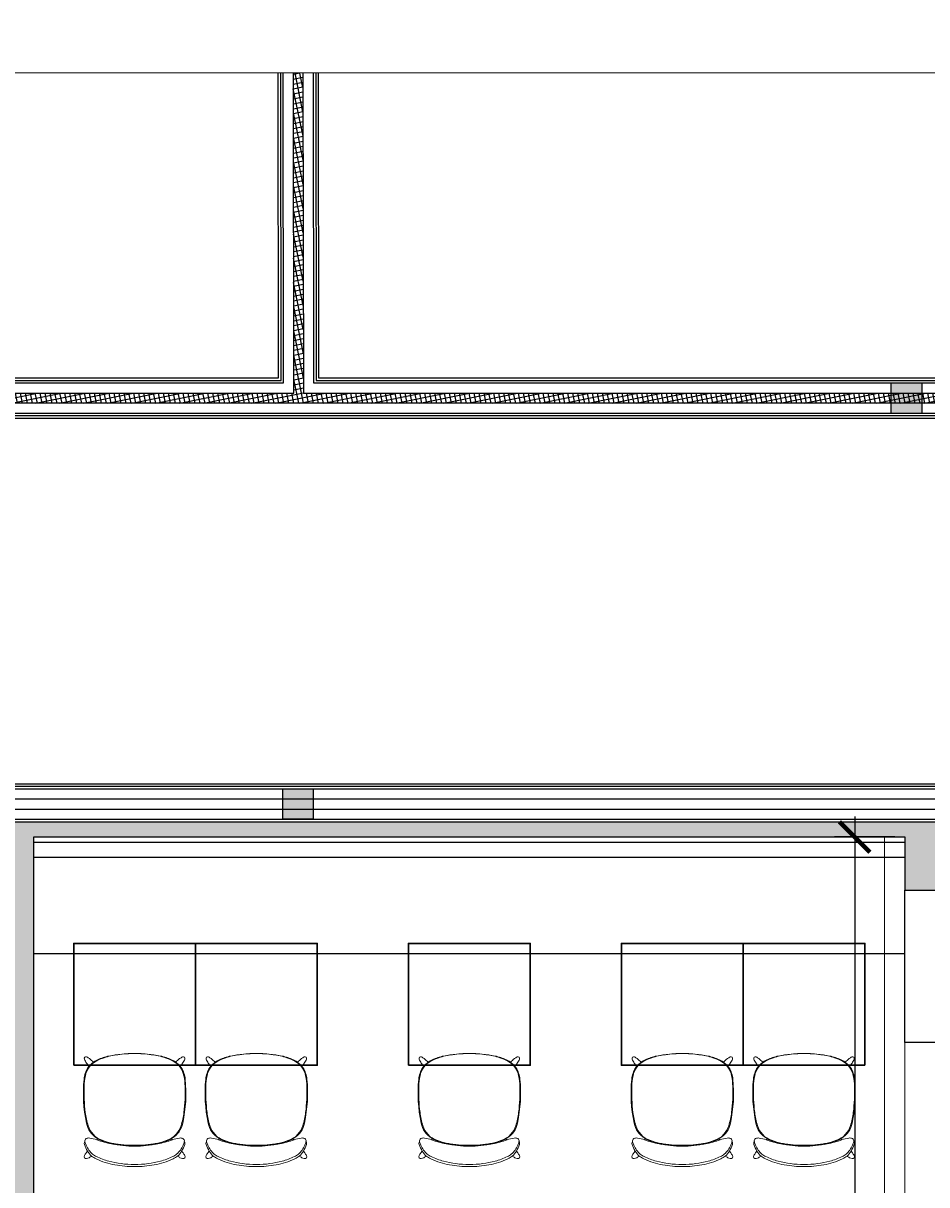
# Model space of a CAD drawing. Header units: inches. Extents: x 1703 to 137267, y -37098 to 14102.
# Tile 4 of 139: x 9622 to 14076, y 6657 to 12382. Entities that reach past the tile are written whole.
import ezdxf

# ---------------------------------------------------------------- set-up
doc = ezdxf.new("R2010")
doc.units = ezdxf.units.IN
doc.header["$MEASUREMENT"] = 0
doc.linetypes.add('LEVEL-F-OVERALL LAYOUT$0$Hidden 2mm', pattern=[3, 2, -1])
for name, color, linetype in [('A-ANNO-DIMS-30', 7, 'Continuous'), ('AG-PEOPLE', 8, 'Continuous'), ('elevation line', 1, 'Continuous'), ('EQUIPMENT', 1, 'Continuous'), ('LEVEL-F-OVERALL LAYOUT$0$NEW PILASTERS', 251, 'Continuous'), ('LEVEL-F-OVERALL LAYOUT$0$S-Section-Steel', 251, 'Continuous')]:
    doc.layers.add(name, color=color, linetype=linetype)
for name, color, linetype, lineweight in [('CKD Equipments', 252, 'Continuous', 0), ('LEVEL-F-OVERALL LAYOUT$0$A-DETL', 251, 'Continuous', 15), ('LEVEL-F-OVERALL LAYOUT$0$A-WALL', 251, 'Continuous', 13), ('LEVEL-F-OVERALL LAYOUT$0$A-WALL-FULL-EXTR', 251, 'Continuous', 35), ('Naren-furn', 1, 'Continuous', 30)]:
    doc.layers.add(name, color=color, linetype=linetype, lineweight=lineweight)
doc.styles.add('I_NOTE', font='txt', dxfattribs={"height": 2})
doc.dimstyles.new('I_STANDARD_MM', dxfattribs={"dimtxt": 2, "dimasz": 1, "dimexe": 2, "dimexo": 1, "dimgap": 1, "dimtad": 1, "dimdec": 0, "dimrnd": 5, "dimzin": 3, "dimdsep": 46, "dimtxsty": 'I_NOTE', "dimblk": 'ARCHTICK', "dimcen": 0.09, "dimdle": 2, "dimclrd": 1, "dimclre": 1, "dimclrt": 4, "dimadec": 4, "dimazin": 0, "dimtfac": 1, "dimtdec": 0, "dimtmove": 1, "dimatfit": 3, "dimldrblk": 'OPEN90', "dimfxl": 1, "dimfrac": 1, "dimtolj": 1, "dimtzin": 0, "dimlwd": -1, "dimlwe": -1, "dimarcsym": 0})
pattern_1 = [(11.6, (-895697.118, 630577.305), (-4.788168, 23.32613563), []), (101.6, (-895697.118, 630577.305), (-23.32613563, -4.788168), [])]

# ---------------------------------------------------------------- blocks, each defined once
blk = doc.blocks.new('LEVEL-F-OVERALL LAYOUT$0$SHS150x5')
at = {"layer": 'LEVEL-F-OVERALL LAYOUT$0$S-Section-Steel'}
h = blk.add_hatch(color=256, dxfattribs=at)
h.dxf.hatch_style = 1
h.paths.add_polyline_path([(322740.3, -171646.3), (322890.3, -171646.3), (322890.3, -171796.3), (322740.3, -171796.3)])
blk.add_lwpolyline([(322740.3, -171646.3), (322890.3, -171646.3), (322890.3, -171796.3), (322740.3, -171796.3)], close=True, dxfattribs=at)
blk = doc.blocks.new('LEVEL-F-OVERALL LAYOUT$0$150x150')
blk.add_blockref('LEVEL-F-OVERALL LAYOUT$0$SHS150x5', (-322815.3, 171721.3))
blk = doc.blocks.new('Myranda Side Chair_Top')
at = {"layer": 'Naren-furn', "lineweight": 5}
for points in [[(0, 558.1, 0.045324), (-126.9, 545.3, 0.059313), (-182.6, 526.6, 0.121008), (-229.9, 488.2, 0.115126), (-249.4, 430.5, 0.079025), (-237.1, 214.8, 0.212442), (-185.7, 140.1, 0.089235), (-116, 115.7, 0.044325), (0, 105)], [(0, 557.7, 0.032743), (-82.3, 551.7, 0.043693), (-150.6, 536.9, 0.045866), (-190.1, 520, 0.229093), (-242.9, 447.1, 0.039863), (-249, 396, 0.038377), (-243.1, 267.4, 0.049384), (-228.7, 202, 0.242972), (-160.7, 130.2, 0.059169), (-107.1, 114.6, 0.045231), (0, 105.2)], [(-202.7, 514.8, 0.033112), (-222.1, 532.2, 0.052622), (-236.4, 541.2, 0.632589), (-247.5, 529.8, 0.050487), (-236.6, 510.3, 0.033042), (-225.3, 494.2)], [(0, 558.1, -0.045324), (126.9, 545.3, -0.059313), (182.5, 526.6, -0.121008), (229.8, 488.2, -0.115126), (249.4, 430.5, -0.079025), (237, 214.8, -0.212442), (185.6, 140.1, -0.089235), (115.9, 115.7, -0.044325), (0, 105)], [(0, 557.7, -0.032743), (82.3, 551.7, -0.043693), (150.5, 536.9, -0.045866), (190, 520, -0.229093), (242.8, 447.1, -0.039863), (249, 396, -0.038377), (243.1, 267.4, -0.049384), (228.7, 202, -0.242972), (160.7, 130.2, -0.059169), (107.1, 114.6, -0.045231), (0, 105.2)], [(202.7, 514.8, -0.033112), (222, 532.2, -0.052622), (236.4, 541.2, -0.632589), (247.5, 529.8, -0.050487), (236.6, 510.3, -0.033042), (225.2, 494.2)], [(0, 0, -0.043773), (-97, 8.6, -0.064178), (-189.8, 38.2, -0.056143), (-212.1, 52, -0.093502), (-231.9, 75.7, -0.06002), (-247.2, 109.3, -0.125182), (-247.8, 119, -0.112237), (-244.9, 123.5)], [(0, 100.6, -0.051647), (-114.3, 112.3, -0.029647), (-186.3, 132, 0.052771), (-221.5, 140.9, 0.130984), (-238.5, 138.9, 0.31033), (-244.9, 123, 0.060514), (-239.2, 106.3, 0.031259), (-225.5, 81.1, 0.079584), (-207.1, 61.4, 0.040413), (-188.1, 49.6, 0.052825), (-127.2, 27, 0.03424), (-66.3, 14.9, 0.033941), (0, 10.6)], [(-186.3, 132, -0.104561), (-183.6, 134, -0.190045), (-176.9, 134.2, -0.018892), (-166.8, 130, -0.006434), (-156.7, 125.6, -0.155372), (-153.5, 121.9)], [(0, 100.6, 0.051647), (114.3, 112.3, 0.029647), (186.2, 132, -0.052771), (221.4, 140.9, -0.130984), (238.4, 138.9, -0.31033), (244.8, 123, -0.060514), (239.1, 106.3, -0.031259), (225.4, 81.1, -0.079584), (207.1, 61.4, -0.040413), (188.1, 49.6, -0.052825), (127.1, 27, -0.03424), (66.3, 14.9, -0.033941), (0, 10.6)], [(0, 0, 0.043773), (97, 8.6, 0.064178), (189.8, 38.2, 0.056143), (212, 52, 0.093502), (231.9, 75.7, 0.06002), (247.2, 109.3, 0.125182), (247.7, 119, 0.112237), (244.9, 123.5)], [(186.2, 132, 0.104561), (183.6, 134, 0.190045), (176.9, 134.2, 0.018892), (166.8, 130, 0.006434), (156.7, 125.6, 0.155372), (153.4, 121.9)], [(-212.1, 52, -0.031425), (-223.8, 44.2, -0.060055), (-236.6, 39.4, -0.636361), (-247.3, 54.7, -0.017039), (-238.8, 67.5), (-231.9, 75.7)], [(212, 52, 0.031425), (223.7, 44.2, 0.060055), (236.5, 39.4, 0.636361), (247.3, 54.7, 0.017039), (238.7, 67.5), (231.9, 75.7)]]:
    blk.add_lwpolyline(points, format="xyb", dxfattribs=at)
blk = doc.blocks.new('19')
at = {"layer": 'AG-PEOPLE'}
for points, knots in [([(-112.3, 29.3), (-115.3, 22), (-122.2, 12.7), (-130.4, -3.2), (-123.7, -23.9), (-127.1, -32.1), (-113.9, -65.4), (-83.9, -58.8), (-70.4, -75.1), (-61, -99), (-58, -119.1), (-23.8, -136.8), (18.1, -128.8), (39.5, -142.1), (64.9, -131.8), (83.6, -115.4), (79.3, -91.4), (95.3, -58.4), (105.7, -28.1), (92, -7.9), (103.9, 7.2), (114.7, 25.1), (130.2, 39.4), (102.1, 72.3), (96.3, 88.9), (87, 109.7), (58.8, 129), (25.2, 119), (-8.6, 129.5), (-36.2, 126.1), (-60.6, 98.9), (-85.8, 103.5), (-102.7, 75.1), (-103.7, 60.4), (-108.6, 38.4), (-112.3, 29.3)], [0, 0, 0, 0, 0.243758, 0.469126, 0.711875, 0.878807, 1.174441, 1.45586, 1.687286, 1.95782, 2.190653, 2.505465, 2.853004, 3.109236, 3.378674, 3.633135, 3.883574, 4.208805, 4.512219, 4.75122, 4.981103, 5.235644, 5.457588, 5.794591, 6.034522, 6.28788, 6.592593, 6.910286, 7.231556, 7.513762, 7.830184, 8.088918, 8.379427, 8.600643, 8.908256, 8.908256, 8.908256, 8.908256]), ([(-153.6, 52.3), (-150.7, 59.1), (-143.5, 73.3), (-112.2, 83.2), (-100.3, 86.9), (-93.9, 88.4)], [0, 0, 0, 0, 0.2578445, 0.5630876, 0.8048245, 0.8048245, 0.8048245, 0.8048245]), ([(92, 97.9), (101.5, 91.8), (120.2, 79.2), (136.4, 70.8), (150.8, 54.2), (154.6, 44.3), (156, 39.2)], [0, 0, 0, 0, 0.318973, 0.55567, 0.805324, 1.02326, 1.02326, 1.02326, 1.02326]), ([(-106.4, 49.3), (-113.9, 49.3), (-129.2, 49.8), (-156.7, 52), (-186.9, 58.9), (-200.8, 38.8), (-221.7, 15.9), (-235.1, -14.6), (-235.3, -42.1), (-234, -79.5), (-220.3, -86), (-203.5, -87.3), (-186.3, -86.1), (-172.8, -82), (-169.7, -74.6), (-168.9, -71.2)], [0, 0, 0, 0, 0.259994, 0.55285, 0.842148, 1.095273, 1.403355, 1.713057, 2.009948, 2.331933, 2.525445, 2.748828, 2.979667, 3.178282, 3.355898, 3.355898, 3.355898, 3.355898]), ([(-197.6, -47.8), (-195, -51.2), (-189.1, -57.6), (-169.7, -74.4), (-143.3, -74), (-130.6, -100.2), (-118.7, -115.3), (-105.4, -152.9), (-33.1, -160.8), (2, -146.3), (62.8, -155.7), (108.5, -149.5), (121.8, -115.6), (138.4, -98.6), (140.4, -74.2), (157.4, -85.8), (189.4, -99.6), (208.9, -110.6), (217.5, -124.8), (217, -151.8), (218.9, -220), (226.9, -267.8), (232.3, -284.8), (243, -276.2), (273.6, -264.1), (298.4, -261.2), (300.1, -251.6), (301.9, -217.7), (297.2, -148.8), (298.8, -98.7), (300, -59.4), (293.5, -40.3), (278.6, -28), (224.3, -1.7), (177.8, 27.4), (141.7, 47.5), (126.5, 49.1), (119.4, 49.6)], [0, 0, 0, 0, 0.197049, 0.467566, 0.737699, 1.015436, 1.259224, 1.582254, 2.024992, 2.371322, 2.796046, 3.153497, 3.465071, 3.739154, 3.967343, 4.171258, 4.506139, 4.764805, 4.971091, 5.248207, 5.709345, 6.100884, 6.289167, 6.457885, 6.784056, 7.046062, 7.189918, 7.500888, 7.963833, 8.361908, 8.699644, 8.932534, 9.162909, 9.58574, 10.007097, 10.350573, 10.604033, 10.604033, 10.604033, 10.604033]), ([(-219.4, -85.4), (-218.3, -88.5), (-214.6, -94.7), (-203.8, -103.3), (-173.4, -103.1), (-172.5, -90.5), (-171.3, -82.4), (-171.9, -78.3)], [0, 0, 0, 0, 0.171936, 0.376407, 0.658092, 0.829167, 1.021895, 1.021895, 1.021895, 1.021895]), ([(-168.9, -71.2), (-167.3, -80.8), (-161.6, -101.6), (-129.8, -117.9), (-113.9, -164.9), (-59.3, -194.3), (-4.3, -185.3), (37.9, -182.2), (105.2, -184.7), (134, -159), (151.5, -137.2), (153.3, -105.9), (160.7, -94.1), (164.2, -88.3)], [0, 0, 0, 0, 0.296033, 0.60905, 0.98459, 1.400543, 1.800893, 2.166256, 2.606535, 2.936906, 3.221323, 3.519894, 3.767248, 3.767248, 3.767248, 3.767248]), ([(-138.9, -115.9), (-141.2, -127), (-144.6, -148.4), (-146.3, -189.5), (-141.1, -208.3), (-126.9, -223.9), (-93.9, -217.6), (-86.8, -200.5), (-83, -186.6), (-83, -179.6)], [0, 0, 0, 0, 0.319715, 0.66763, 0.90647, 1.14114, 1.436866, 1.665247, 1.916713, 1.916713, 1.916713, 1.916713]), ([(89.7, -181.3), (93.6, -187.6), (102.1, -198.7), (122.1, -223.5), (139.3, -222.2), (157, -211.9), (163.8, -197), (159.8, -178.2), (150.8, -168.5), (143.7, -156.7), (140.1, -150.9)], [0, 0, 0, 0, 0.25929, 0.557032, 0.771918, 1.013236, 1.229485, 1.459937, 1.660154, 1.908197, 1.908197, 1.908197, 1.908197]), ([(236.5, -281.2), (237.5, -286.9), (238.4, -298.1), (236.8, -317.9), (229.2, -330.9), (206.9, -347.3), (222.2, -357.3), (231.2, -345.6), (255.2, -329.9), (258.3, -352.4), (269.3, -367.2), (274, -374.1), (284.3, -388), (309.9, -376.2), (319.1, -367.1), (320.5, -344.8), (314, -323.6), (296.8, -299.1), (290.8, -274.3), (289.6, -262)], [0, 0, 0, 0, 0.227651, 0.464849, 0.686706, 0.944658, 1.115715, 1.322541, 1.579281, 1.800177, 2.035322, 2.220311, 2.465353, 2.659441, 2.853963, 3.092323, 3.350578, 3.626177, 3.93611, 3.93611, 3.93611, 3.93611])]:
    blk.add_open_spline(points, degree=3, knots=knots, dxfattribs=at)
blk = doc.blocks.new('_ArchTick')
at = {"color": 0, "linetype": 'ByBlock', "const_width": 0.15}
blk.add_lwpolyline([(-0.5, -0.5), (0.5, 0.5)], dxfattribs=at)
blk = doc.blocks.new('*D468')
at = {"layer": 'A-ANNO-DIMS-30', "color": 1}
for p, q in [((13720.9, 8471.2), (13720.9, 5458.7)), ((13918.2, 8371.2), (13620.9, 8371.2)), ((13918.2, 5558.7), (13620.9, 5558.7))]:
    blk.add_line(p, q, dxfattribs=at)
at = {"layer": 'Defpoints', "color": 0}
for p in [(13968.2, 8371.2), (13720.9, 5558.7), (13968.2, 5558.7)]:
    blk.add_point(p, dxfattribs=at)
at = {"layer": 'A-ANNO-DIMS-30', "color": 1, "linetype": 'ByBlock', "xscale": 150, "yscale": 150, "zscale": 150}
for p, rotation in [((13720.9, 8371.2), 90), ((13720.9, 5558.7), 270)]:
    blk.add_blockref('_ArchTick', p, dxfattribs=dict(at, rotation=rotation))
at = {"layer": 'A-ANNO-DIMS-30', "color": 1, "insert": (13620.9, 6361.8), "char_height": 100, "attachment_point": 5, "rotation": 90, "style": 'I_NOTE'}
blk.add_mtext('\\A1;2815', dxfattribs=at)
blk = doc.blocks.new('_Open90')
at = {"color": 0, "linetype": 'ByBlock', "lineweight": -2}
for p, q in [((0, 0), (-1, 0)), ((-0.5, 0.5), (0, 0)), ((0, 0), (-0.5, -0.5))]:
    blk.add_line(p, q, dxfattribs=at)

msp = doc.modelspace()

# ---------------------------------------------------------------- hatches: boundary and pattern name
at = {"layer": 'EQUIPMENT'}
h = msp.add_hatch(color=253, dxfattribs=at)
h.dxf.hatch_style = 1
h.paths.add_polyline_path([(6955.1, 8446.2), (5628.1, 8446.2), (5568.2, 8485.7), (5513.1, 8402.2), (7826.4, 6876.9), (7881.4, 6960.4), (7802.6, 7012.4), (7773.9, 7012.4), (7773.9, 7031.3), (6955.1, 7571.2)])
h.paths.add_polyline_path([(6855.9, 8371.2), (6855.1, 8370.6), (6855.1, 7637.2), (5741.8, 8371.2)], flags=16)
h.paths.add_polyline_path([(9673.9, 8371.2), (13968.2, 8371.2), (13968.2, 8108.7), (14374.5, 8108.7), (14374.5, 8233.7), (16524.5, 8233.7), (16524.5, 8108.7), (16930.7, 8108.7), (16930.7, 8446.2), (7855.1, 8446.2), (7855.1, 8371.2), (9573.9, 8371.2), (9573.9, 6486.8, -0.121461), (9551.9, 6200.4, -0.003202), (9549.4, 6193.1), (9544.6, 6169.9), (9624.3, 6135.4, 0.09501), (9673.9, 6394.4)])
h.paths.add_polyline_path([(8006.7, 6877.8), (7951.6, 6794.3), (8295.7, 6567.5, 0.363199), (8684, 5757.3), (8721.5, 5844.1), (8695.6, 5862.4), (8695.8, 5862.7, -0.279141), (8373.9, 6394.4, -0.091873), (8413.8, 6609.4)])
h.paths.add_polyline_path([(8762.2, 5829.8), (8783.6, 5825.4, -0.031), (8714.7, 5853.3), (8725.5, 5845.7), (8686.7, 5756, 0.014288), (8723.6, 5740.7)])
h.paths.add_polyline_path([(9410.5, 5847.2, -0.000786), (9319.6, 5903.9, -0.233154), (8795.3, 5821.6), (8794.9, 5819.4), (8763.8, 5825.9), (8726.4, 5739.6, 0.264635)])
h.paths.add_polyline_path([(9605.9, 6093.3), (9526.3, 6127.7), (9508.1, 6101.7), (9505.3, 6103.8), (9523.6, 6130, 0.009158), (9532.7, 6150, 0.009158), (9541.1, 6170.3), (9547.6, 6201.6), (9551.1, 6201), (9549.4, 6193.1, 0.003202), (9551.9, 6200.4, 0.121461), (9573.9, 6486.8), (9573.9, 6394.4, -0.243908), (9319.6, 5903.9, 0.000786), (9410.5, 5847.2, 0.11367)])
h.paths.add_polyline_path([(9540.4, 6168.5, -0.008345), (9532.7, 6150, -0.008345), (9524.5, 6131.8), (9607.2, 6096, 0.014288), (9623.2, 6132.7)])
at = {"layer": 'LEVEL-F-OVERALL LAYOUT$0$A-WALL-FULL-EXTR', "lineweight": -2}
h = msp.add_hatch(dxfattribs=at)
h.set_pattern_fill('ANSI37', color=2, scale=7.5, angle=326.6)
h.set_pattern_definition(pattern_1)
edge = h.paths.add_edge_path()
edge.add_line((13901.5, 10508.7), (2598.2, 10508.7))
edge.add_line((2598.2, 10508.7), (2524.5, 10558.9))
edge.add_line((2524.5, 10558.9), (4951.4, 10561.7))
edge.add_line((4951.4, 10561.7), (4949.6, 12136))
edge.add_line((4949.6, 12136), (5000.3, 12136))
edge.add_line((5000.3, 12136), (5001.4, 10558.8))
edge.add_line((5001.4, 10558.8), (10955.9, 10558.8))
edge.add_line((10955.9, 10558.8), (10953.4, 12136))
edge.add_line((10953.4, 12136), (11000.9, 12136))
edge.add_line((11000.9, 12136), (11003.2, 10558.8))
edge.add_line((11003.2, 10558.8), (13901.4, 10558.8))
edge.add_line((13901.4, 10558.8), (13901.4, 10508.7))
h = msp.add_hatch(dxfattribs=at)
h.set_pattern_fill('ANSI37', color=2, scale=7.5, angle=326.6)
h.set_pattern_definition(pattern_1)
h.paths.add_polyline_path([(13901.4, 10558.8), (13901.5, 10508.8), (23029, 10508.8), (23027.5, 10558.8), (22663.3, 10558.8), (22664.2, 12136), (22660.8, 12136), (22610.9, 12136), (22610.9, 10558.8), (17013.1, 10560.2), (17013.1, 12136), (16963.1, 12136), (16963.1, 10558.8)])

# ---------------------------------------------------------------- linework, layer by layer
at = {"color": 6, "linetype": 'Continuous', "ltscale": 0.25}
msp.add_lwpolyline([(23028.2, 12136), (7989.4, 12137.3), (7950.3, 11809.2), (7753, 12381.8), (7697, 12136), (1703.7, 12136)], dxfattribs=at)
at = {"layer": 'CKD Equipments', "color": 7}
for p, q in [((13868.2, 8371.2), (13868.2, 5458.7)), ((13968.2, 7358.7), (13968.2, 8108.7)), ((13968.2, 7358.7), (13968.2, 5558.7))]:
    msp.add_line(p, q, dxfattribs=at)
at = {"layer": 'elevation line', "ltscale": 0.25}
for p, q in [((9673.9, 8346.2), (13968.2, 8346.2)), ((9673.9, 8271.2), (13968.2, 8271.2)), ((13968.2, 7358.7), (13968.2, 8108.7)), ((9673.9, 7796.2), (13968.2, 7796.2))]:
    msp.add_line(p, q, dxfattribs=at)
msp.add_lwpolyline([(16930.7, 7358.7), (13968.2, 7358.7)], dxfattribs=at)
at = {"layer": 'LEVEL-F-OVERALL LAYOUT$0$A-DETL', "linetype": 'LEVEL-F-OVERALL LAYOUT$0$Hidden 2mm', "lineweight": 15}
for p, q in [((15557.2, 10608.8), (13901.4, 10608.8)), ((16930.7, 8608.7), (7855.1, 8608.7)), ((7855.1, 8458.7), (15704.3, 8458.7))]:
    msp.add_line(p, q, dxfattribs=at)
at = {"layer": 'LEVEL-F-OVERALL LAYOUT$0$A-WALL', "color": 3, "lineweight": 25}
for p, q in [((9673.9, 6394.4), (9673.9, 8371.2)), ((9673.9, 8371.2), (13968.2, 8371.2))]:
    msp.add_line(p, q, dxfattribs=at)
for points in [[(7855.1, 8633.7), (16930.7, 8633.7)], [(13968.2, 8371.2), (13968.2, 8108.7), (14374.5, 8108.7), (14374.5, 8233.7), (16524.5, 8233.7), (16524.5, 8108.7), (16930.8, 8108.7)]]:
    msp.add_lwpolyline(points, dxfattribs=at)
at = {"layer": 'LEVEL-F-OVERALL LAYOUT$0$A-WALL-FULL-EXTR', "color": 2, "lineweight": -2}
for points in [[(5000.3, 12136), (5001.4, 10558.8), (10955.9, 10558.8), (10953.6, 12136)], [(5050.3, 12136), (5051.3, 10608.8), (10905.8, 10608.8), (10904.1, 12136)], [(5062.8, 12136), (5063.8, 10621.3), (10893.3, 10621.3), (10891.6, 12136)], [(5075.3, 12136), (5076.3, 10633.8), (10880.8, 10633.8), (10879.1, 12136)], [(11000.9, 12136), (11003.2, 10558.8), (13901.4, 10558.8)], [(11051.4, 12136), (11053.1, 10608.8), (13901.4, 10608.8)], [(11063.9, 12136), (11065.6, 10621.3), (13901.4, 10621.3)], [(11076.4, 12136), (11078.1, 10633.8), (13901.4, 10633.8)], [(13901.4, 10608.8), (16913.1, 10608.8), (16913.1, 12136)], [(13901.4, 10558.8), (16963.1, 10558.8), (16963.1, 12136)], [(13901.4, 10621.3), (16900.6, 10621.3), (16900.6, 12136)], [(13901.4, 10633.8), (16888.1, 10633.8), (16888.1, 12136)], [(13901.5, 10508.7), (2598.2, 10508.7)], [(23028.2, 10508.8), (13901.5, 10508.8)], [(13901.5, 10458.7), (2674.1, 10458.7)], [(13901.5, 10446.2), (2691.3, 10446.2)], [(13901.5, 10433.7), (2718.4, 10433.7)], [(23028.2, 10458.8), (13901.5, 10458.8)], [(23028.2, 10446.3), (13901.5, 10446.3)], [(23028.2, 10433.8), (13901.5, 10433.8)], [(7855.1, 8621.2), (16930.7, 8621.2)], [(7855.1, 8608.7), (16930.7, 8608.7)], [(7855.1, 8558.7), (16930.7, 8558.7)], [(7855.1, 8508.7), (16930.8, 8508.7)], [(7855.1, 8458.7), (16930.8, 8458.7)], [(7855.1, 8446.2), (16930.8, 8446.2)]]:
    msp.add_lwpolyline(points, dxfattribs=at)
at = {"layer": 'Naren-furn'}
for points in [[(9871.1, 7246.2), (10471.1, 7246.2), (10471.1, 7846.2), (9871.1, 7846.2)], [(10471.1, 7246.2), (11071.1, 7246.2), (11071.1, 7846.2), (10471.1, 7846.2)], [(11521.1, 7246.2), (12121.1, 7246.2), (12121.1, 7846.2), (11521.1, 7846.2)], [(13171.1, 7246.2), (12571.1, 7246.2), (12571.1, 7846.2), (13171.1, 7846.2)], [(13771.1, 7246.2), (13171.1, 7246.2), (13171.1, 7846.2), (13771.1, 7846.2)]]:
    msp.add_lwpolyline(points, close=True, dxfattribs=at)

# ---------------------------------------------------------------- block references
at = {"layer": 'AG-PEOPLE', "color": 4, "rotation": 198.2684440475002}
msp.add_blockref('19', (12687.7, 6331.3), dxfattribs=at)
at = {"layer": 'LEVEL-F-OVERALL LAYOUT$0$NEW PILASTERS', "rotation": 0.04019583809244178}
for p in [(13976.4, 10533.8), (10976.4, 8533.7)]:
    msp.add_blockref('LEVEL-F-OVERALL LAYOUT$0$150x150', p, dxfattribs=at)
at = {"layer": 'Naren-furn'}
for p in [(10171.1, 6746.2), (10771.1, 6746.2), (11821.1, 6746.2)]:
    msp.add_blockref('Myranda Side Chair_Top', p, dxfattribs=at)
at = {"layer": 'Naren-furn', "xscale": -1}
for p in [(12871, 6746.2), (13471, 6746.2)]:
    msp.add_blockref('Myranda Side Chair_Top', p, dxfattribs=at)

# ---------------------------------------------------------------- dimensions: what is measured, and where the dimension line sits
at = {"layer": 'A-ANNO-DIMS-30'}
dim = msp.add_linear_dim(base=(13720.8564, 5558.6508), p1=(13968.178, 8371.2133), p2=(13968.178, 5558.6508), angle=90, dimstyle='I_STANDARD_MM', override={"dimtxt": 5, "dimasz": 3, "dimclrt": 1}, dxfattribs=at)
dim.commit()
dim.dimension.update_dxf_attribs({"geometry": '*D468', "text_midpoint": (13720.8564, 6361.8346), "dimtype": 160})

doc.saveas('drawing.dxf')
